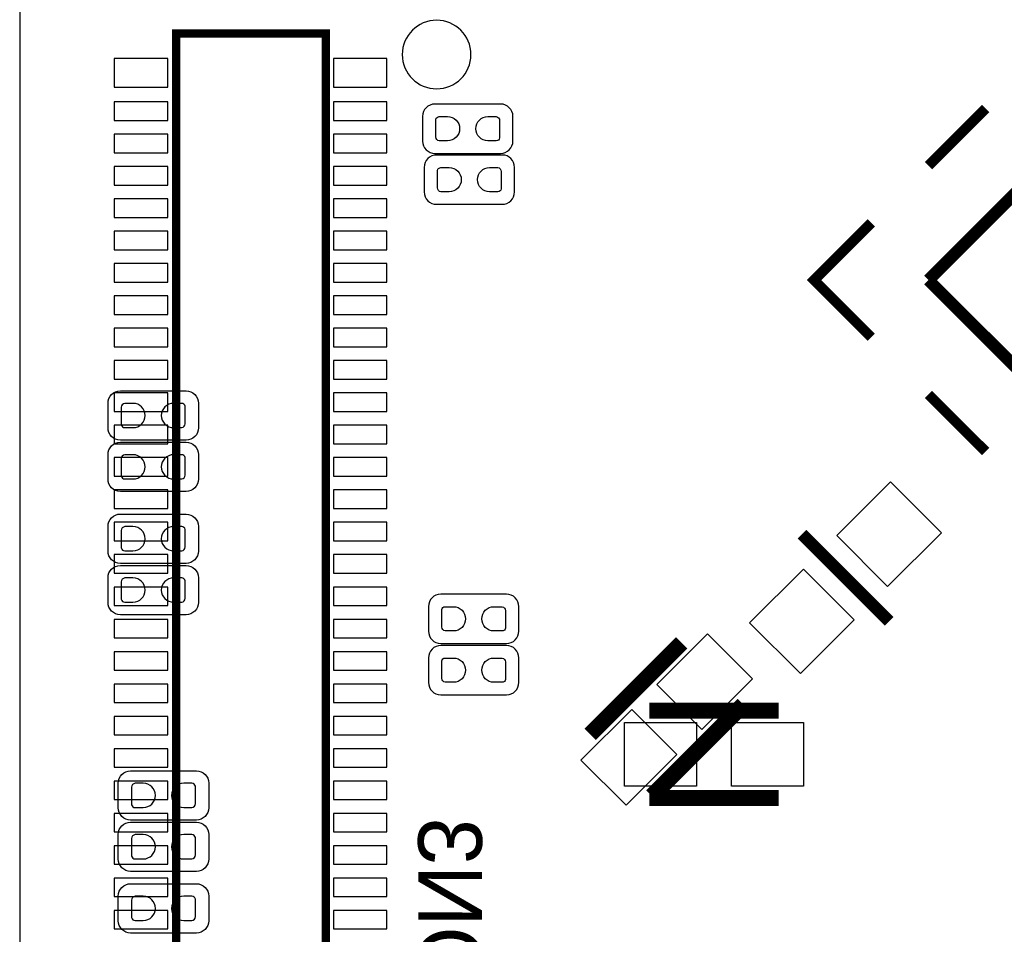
# Model space of a CAD drawing. Extents: x 0 to 55, y -2.5 to 65.
# Tile 8 of 23: x 0 to 12.2, y 22.8 to 34.1. Entities that reach past the tile are written whole.
import ezdxf

# ---------------------------------------------------------------- set-up
doc = ezdxf.new("R2010")
doc.units = 0
for name, color, linetype in [('BG_OUTLINE', 254, 'CONTINUOUS'), ('PG_SILKSCREEN_BOTTOM', 12, 'CONTINUOUS'), ('PG_SILKSCREEN_TOP', 254, 'CONTINUOUS'), ('PIN_BOTTOM', 1, 'CONTINUOUS'), ('PIN_TOP', 110, 'CONTINUOUS')]:
    doc.layers.add(name, color=color, linetype=linetype)

msp = doc.modelspace()

# ---------------------------------------------------------------- linework, layer by layer
at = {"layer": 'BG_OUTLINE'}
msp.add_lwpolyline([(3.048, -2.499995), (51.95189, -2.499995, 0.414214), (54.99989, 0.548005), (54.99989, 61.95187, 0.414214), (51.95189, 64.99987), (3.048, 64.99987, 0.414214), (0, 61.95187), (0, 0.548005, 0.414214)], format="xyb", close=True, dxfattribs=at)
at = {"layer": 'PG_SILKSCREEN_BOTTOM'}
msp.add_lwpolyline([(5.579288, 33.674609, 1), (4.730712, 33.674591, 1)], format="xyb", close=True, dxfattribs=at)
for points, const_width in [([(1.934997, 33.934603), (1.934997, 12.414606), (3.785006, 12.414606), (3.785006, 33.934603), (1.934997, 33.934603)], 0.1), ([(9.67199, 27.74221), (10.74961, 26.66459)], 0.1524), ([(8.184845, 26.398322), (7.053478, 25.266955)], 0.2), ([(8.948522, 25.634645), (7.817155, 24.503278)], 0.2)]:
    msp.add_lwpolyline(points, dxfattribs=dict(at, const_width=const_width))
for points in [[(5.616194, 32.452208), (5.946394, 32.452208, 0.414232), (6.098794, 32.604608), (6.098794, 32.909408, 0.41421), (5.946394, 33.061808), (5.133594, 33.061808, 0.414195), (4.981194, 32.909408), (4.981194, 32.604608, 0.414217), (5.133594, 32.452208), (5.717794, 32.452208)], [(5.636209, 31.822212), (5.966409, 31.822212, 0.414217), (6.118809, 31.974612), (6.118809, 32.279412, 0.414186), (5.966409, 32.431812), (5.153609, 32.431812, 0.41421), (5.001209, 32.279412), (5.001209, 31.974612, 0.414241), (5.153609, 31.822212), (5.737809, 31.822212)], [(5.689422, 26.390498), (6.019622, 26.390498, 0.414229), (6.172022, 26.542898), (6.172022, 26.847698, 0.414228), (6.019622, 27.000098), (5.206822, 27.000098, 0.414198), (5.054422, 26.847698), (5.054422, 26.542898, 0.414199), (5.206822, 26.390498), (5.791022, 26.390498)], [(5.689473, 25.755498), (6.019673, 25.755498, 0.414195), (6.172073, 25.907898), (6.172073, 26.212698, 0.414224), (6.019673, 26.365098), (5.206873, 26.365098, 0.414232), (5.054473, 26.212698), (5.054473, 25.907898, 0.414204), (5.206873, 25.755498), (5.791073, 25.755498)]]:
    msp.add_lwpolyline(points, format="xyb", dxfattribs=at)
at = {"layer": 'PG_SILKSCREEN_TOP'}
for points, const_width in [([(11.236503, 30.885511), (27.499996, 47.149004)], 0.150089), ([(11.943588, 33.006792), (11.236503, 32.299707)], 0.127), ([(10.529392, 30.1784), (9.822307, 30.885511), (10.529392, 31.592596)], 0.127), ([(27.499996, 14.622094), (11.236503, 30.885511)], 0.150089), ([(11.943588, 28.764205), (11.236503, 29.47129)], 0.127), ([(9.385198, 25.559004), (7.785202, 25.559004)], 0.2), ([(9.385198, 24.478996), (7.785202, 24.478996)], 0.2)]:
    msp.add_lwpolyline(points, dxfattribs=dict(at, const_width=const_width))
for points in [[(1.7272, 29.5148), (2.0574, 29.5148, -0.414195), (2.2098, 29.3624), (2.2098, 29.0576, -0.414225), (2.0574, 28.9052), (1.2446, 28.9052, -0.414233), (1.0922, 29.0576), (1.0922, 29.3624, -0.414202), (1.2446, 29.5148), (1.8288, 29.5148)], [(1.7272, 28.8798), (2.0574, 28.8798, -0.414206), (2.2098, 28.7274), (2.2098, 28.4226, -0.414191), (2.0574, 28.2702), (1.2446, 28.2702, -0.414221), (1.0922, 28.4226), (1.0922, 28.7274, -0.414236), (1.2446, 28.8798), (1.8288, 28.8798)], [(1.7272, 27.9908), (2.0574, 27.9908, -0.414207), (2.2098, 27.8384), (2.2098, 27.5336, -0.414206), (2.0574, 27.3812), (1.2446, 27.3812, -0.41422), (1.0922, 27.5336), (1.0922, 27.8384, -0.414221), (1.2446, 27.9908), (1.8288, 27.9908)], [(1.7272, 27.3558), (2.0574, 27.3558, -0.414203), (2.2098, 27.2034), (2.2098, 26.8986, -0.414215), (2.0574, 26.7462), (1.2446, 26.7462, -0.414224), (1.0922, 26.8986), (1.0922, 27.2034, -0.414212), (1.2446, 27.3558), (1.8288, 27.3558)], [(1.8542, 24.8158), (2.1844, 24.8158, -0.414211), (2.3368, 24.6634), (2.3368, 24.3586, -0.41419), (2.1844, 24.2062), (1.3716, 24.2062, -0.414216), (1.2192, 24.3586), (1.2192, 24.6634, -0.414237), (1.3716, 24.8158), (1.9558, 24.8158)], [(1.8542, 24.1808), (2.1844, 24.1808, -0.414234), (2.3368, 24.0284), (2.3368, 23.7236, -0.414226), (2.1844, 23.5712), (1.3716, 23.5712, -0.414193), (1.2192, 23.7236), (1.2192, 24.0284, -0.414202), (1.3716, 24.1808), (1.9558, 24.1808)], [(1.8542, 23.4188), (2.1844, 23.4188, -0.414207), (2.3368, 23.2664), (2.3368, 22.9616, -0.414239), (2.1844, 22.8092), (1.3716, 22.8092, -0.41422), (1.2192, 22.9616), (1.2192, 23.2664, -0.414188), (1.3716, 23.4188), (1.9558, 23.4188)]]:
    msp.add_lwpolyline(points, format="xyb", dxfattribs=at)
at = {"layer": 'PIN_BOTTOM'}
for points in [[(1.830222, 33.271816), (1.830222, 33.627416), (1.169822, 33.627416), (1.169822, 33.271816)], [(4.540199, 33.271816), (4.540199, 33.627416), (3.879799, 33.627416), (3.879799, 33.271816)], [(1.830222, 32.86031), (1.830222, 33.08891), (1.169822, 33.08891), (1.169822, 32.86031)], [(4.540199, 32.86031), (4.540199, 33.08891), (3.879799, 33.08891), (3.879799, 32.86031)], [(1.830222, 32.460311), (1.830222, 32.688911), (1.169822, 32.688911), (1.169822, 32.460311)], [(4.540199, 32.460311), (4.540199, 32.688911), (3.879799, 32.688911), (3.879799, 32.460311)], [(1.830222, 32.060312), (1.830222, 32.288912), (1.169822, 32.288912), (1.169822, 32.060312)], [(4.540199, 32.060312), (4.540199, 32.288912), (3.879799, 32.288912), (3.879799, 32.060312)], [(1.830222, 31.660313), (1.830222, 31.888913), (1.169822, 31.888913), (1.169822, 31.660313)], [(4.540199, 31.660313), (4.540199, 31.888913), (3.879799, 31.888913), (3.879799, 31.660313)], [(1.830222, 31.260313), (1.830222, 31.488913), (1.169822, 31.488913), (1.169822, 31.260313)], [(4.540199, 31.260313), (4.540199, 31.488913), (3.879799, 31.488913), (3.879799, 31.260313)], [(1.830222, 30.860314), (1.830222, 31.088914), (1.169822, 31.088914), (1.169822, 30.860314)], [(4.540199, 30.860314), (4.540199, 31.088914), (3.879799, 31.088914), (3.879799, 30.860314)], [(1.830222, 30.460315), (1.830222, 30.688915), (1.169822, 30.688915), (1.169822, 30.460315)], [(4.540199, 30.460315), (4.540199, 30.688915), (3.879799, 30.688915), (3.879799, 30.460315)], [(1.830222, 30.060316), (1.830222, 30.288916), (1.169822, 30.288916), (1.169822, 30.060316)], [(4.540199, 30.060316), (4.540199, 30.288916), (3.879799, 30.288916), (3.879799, 30.060316)], [(1.830222, 29.660317), (1.830222, 29.888917), (1.169822, 29.888917), (1.169822, 29.660317)], [(4.540199, 29.660317), (4.540199, 29.888917), (3.879799, 29.888917), (3.879799, 29.660317)], [(1.830222, 29.260292), (1.830222, 29.488892), (1.169822, 29.488892), (1.169822, 29.260292)], [(4.540199, 29.260292), (4.540199, 29.488892), (3.879799, 29.488892), (3.879799, 29.260292)], [(1.830222, 28.860293), (1.830222, 29.088893), (1.169822, 29.088893), (1.169822, 28.860293)], [(4.540199, 28.860293), (4.540199, 29.088893), (3.879799, 29.088893), (3.879799, 28.860293)], [(1.830222, 28.460294), (1.830222, 28.688894), (1.169822, 28.688894), (1.169822, 28.460294)], [(4.540199, 28.460294), (4.540199, 28.688894), (3.879799, 28.688894), (3.879799, 28.460294)], [(10.103032, 27.72425), (10.73165, 27.095632), (11.396189, 27.760171), (10.767571, 28.388789)], [(1.830222, 28.060294), (1.830222, 28.288894), (1.169822, 28.288894), (1.169822, 28.060294)], [(4.540199, 28.060294), (4.540199, 28.288894), (3.879799, 28.288894), (3.879799, 28.060294)], [(1.830222, 27.660295), (1.830222, 27.888895), (1.169822, 27.888895), (1.169822, 27.660295)], [(4.540199, 27.660295), (4.540199, 27.888895), (3.879799, 27.888895), (3.879799, 27.660295)], [(1.830222, 27.260296), (1.830222, 27.488896), (1.169822, 27.488896), (1.169822, 27.260296)], [(4.540199, 27.260296), (4.540199, 27.488896), (3.879799, 27.488896), (3.879799, 27.260296)], [(9.025411, 26.646629), (9.654029, 26.018011), (10.318568, 26.68255), (9.68995, 27.311168)], [(1.830222, 26.860297), (1.830222, 27.088897), (1.169822, 27.088897), (1.169822, 26.860297)], [(4.540199, 26.860297), (4.540199, 27.088897), (3.879799, 27.088897), (3.879799, 26.860297)], [(1.830222, 26.460298), (1.830222, 26.688898), (1.169822, 26.688898), (1.169822, 26.460298)], [(4.540199, 26.460298), (4.540199, 26.688898), (3.879799, 26.688898), (3.879799, 26.460298)], [(8.433176, 25.3262), (9.061794, 25.954818), (8.505018, 26.511594), (7.8764, 25.882976)], [(1.830222, 26.060298), (1.830222, 26.288898), (1.169822, 26.288898), (1.169822, 26.060298)], [(4.540199, 26.060298), (4.540199, 26.288898), (3.879799, 26.288898), (3.879799, 26.060298)], [(1.830222, 25.660299), (1.830222, 25.888899), (1.169822, 25.888899), (1.169822, 25.660299)], [(4.540199, 25.660299), (4.540199, 25.888899), (3.879799, 25.888899), (3.879799, 25.660299)], [(7.568824, 25.5754), (6.940206, 24.946782), (7.496982, 24.390006), (8.1256, 25.018624)], [(1.830222, 25.2603), (1.830222, 25.4889), (1.169822, 25.4889), (1.169822, 25.2603)], [(4.540199, 25.2603), (4.540199, 25.4889), (3.879799, 25.4889), (3.879799, 25.2603)], [(1.830222, 24.860301), (1.830222, 25.088901), (1.169822, 25.088901), (1.169822, 24.860301)], [(4.540199, 24.860301), (4.540199, 25.088901), (3.879799, 25.088901), (3.879799, 24.860301)], [(1.830222, 24.460302), (1.830222, 24.688902), (1.169822, 24.688902), (1.169822, 24.460302)], [(4.540199, 24.460302), (4.540199, 24.688902), (3.879799, 24.688902), (3.879799, 24.460302)], [(1.830222, 24.060302), (1.830222, 24.288902), (1.169822, 24.288902), (1.169822, 24.060302)], [(4.540199, 24.060302), (4.540199, 24.288902), (3.879799, 24.288902), (3.879799, 24.060302)], [(1.830222, 23.660303), (1.830222, 23.888903), (1.169822, 23.888903), (1.169822, 23.660303)], [(4.540199, 23.660303), (4.540199, 23.888903), (3.879799, 23.888903), (3.879799, 23.660303)], [(1.830222, 23.260304), (1.830222, 23.488904), (1.169822, 23.488904), (1.169822, 23.260304)], [(4.540199, 23.260304), (4.540199, 23.488904), (3.879799, 23.488904), (3.879799, 23.260304)], [(1.830222, 22.860305), (1.830222, 23.088905), (1.169822, 23.088905), (1.169822, 22.860305)], [(4.540199, 22.860305), (4.540199, 23.088905), (3.879799, 23.088905), (3.879799, 22.860305)]]:
    msp.add_lwpolyline(points, close=True, dxfattribs=at)
for points in [[(5.289804, 32.60692), (5.188204, 32.60692, -0.376179), (5.14571, 32.655408), (5.14571, 32.871308, -0.366061), (5.188204, 32.907097), (5.289804, 32.907097, -0.999182)], [(5.790184, 32.907097), (5.891784, 32.907097, -0.376179), (5.934278, 32.858608), (5.934278, 32.642708, -0.366061), (5.891784, 32.60692), (5.790184, 32.60692, -0.999182)], [(5.309819, 31.976924), (5.208219, 31.976924, -0.376179), (5.165725, 32.025412), (5.165725, 32.241312, -0.366061), (5.208219, 32.277101), (5.309819, 32.277101, -0.999182)], [(5.810199, 32.277101), (5.911799, 32.277101, -0.376179), (5.954293, 32.228612), (5.954293, 32.012712, -0.366061), (5.911799, 31.976924), (5.810199, 31.976924, -0.999182)], [(5.363032, 26.54521), (5.261432, 26.54521, -0.376179), (5.218938, 26.593698), (5.218938, 26.809598, -0.366061), (5.261432, 26.845387), (5.363032, 26.845387, -0.999182)], [(5.863412, 26.845387), (5.965012, 26.845387, -0.376179), (6.007506, 26.796898), (6.007506, 26.580998, -0.366061), (5.965012, 26.54521), (5.863412, 26.54521, -0.999182)], [(5.363083, 25.91021), (5.261483, 25.91021, -0.376179), (5.218989, 25.958698), (5.218989, 26.174598, -0.366061), (5.261483, 26.210387), (5.363083, 26.210387, -0.999182)], [(5.863463, 26.210387), (5.965063, 26.210387, -0.376179), (6.007557, 26.161898), (6.007557, 25.945998, -0.366061), (5.965063, 25.91021), (5.863463, 25.91021, -0.999182)]]:
    msp.add_lwpolyline(points, format="xyb", close=True, dxfattribs=at)
at = {"layer": 'PIN_TOP'}
for points in [[(1.40081, 29.360089), (1.29921, 29.360089, 0.376179), (1.256716, 29.3116), (1.256716, 29.0957, 0.366061), (1.29921, 29.059911), (1.40081, 29.059911, 0.999182)], [(1.90119, 29.059911), (2.00279, 29.059911, 0.376179), (2.045284, 29.1084), (2.045284, 29.3243, 0.366061), (2.00279, 29.360089), (1.90119, 29.360089, 0.999182)], [(1.40081, 28.725089), (1.29921, 28.725089, 0.376179), (1.256716, 28.6766), (1.256716, 28.4607, 0.366061), (1.29921, 28.424911), (1.40081, 28.424911, 0.999182)], [(1.90119, 28.424911), (2.00279, 28.424911, 0.376179), (2.045284, 28.4734), (2.045284, 28.6893, 0.366061), (2.00279, 28.725089), (1.90119, 28.725089, 0.999182)], [(1.40081, 27.836089), (1.29921, 27.836089, 0.376179), (1.256716, 27.7876), (1.256716, 27.5717, 0.366061), (1.29921, 27.535911), (1.40081, 27.535911, 0.999182)], [(1.90119, 27.535911), (2.00279, 27.535911, 0.376179), (2.045284, 27.5844), (2.045284, 27.8003, 0.366061), (2.00279, 27.836089), (1.90119, 27.836089, 0.999182)], [(1.40081, 27.201089), (1.29921, 27.201089, 0.376179), (1.256716, 27.1526), (1.256716, 26.9367, 0.366061), (1.29921, 26.900911), (1.40081, 26.900911, 0.999182)], [(1.90119, 26.900911), (2.00279, 26.900911, 0.376179), (2.045284, 26.9494), (2.045284, 27.1653, 0.366061), (2.00279, 27.201089), (1.90119, 27.201089, 0.999182)], [(1.52781, 24.661089), (1.42621, 24.661089, 0.376179), (1.383716, 24.6126), (1.383716, 24.3967, 0.366061), (1.42621, 24.360911), (1.52781, 24.360911, 0.999182)], [(2.02819, 24.360911), (2.12979, 24.360911, 0.376179), (2.172284, 24.4094), (2.172284, 24.6253, 0.366061), (2.12979, 24.661089), (2.02819, 24.661089, 0.999182)], [(1.52781, 24.026089), (1.42621, 24.026089, 0.376179), (1.383716, 23.9776), (1.383716, 23.7617, 0.366061), (1.42621, 23.725911), (1.52781, 23.725911, 0.999182)], [(2.02819, 23.725911), (2.12979, 23.725911, 0.376179), (2.172284, 23.7744), (2.172284, 23.9903, 0.366061), (2.12979, 24.026089), (2.02819, 24.026089, 0.999182)], [(1.52781, 23.264089), (1.42621, 23.264089, 0.376179), (1.383716, 23.2156), (1.383716, 22.9997, 0.366061), (1.42621, 22.963911), (1.52781, 22.963911, 0.999182)], [(2.02819, 22.963911), (2.12979, 22.963911, 0.376179), (2.172284, 23.0124), (2.172284, 23.2283, 0.366061), (2.12979, 23.264089), (2.02819, 23.264089, 0.999182)]]:
    msp.add_lwpolyline(points, format="xyb", close=True, dxfattribs=at)
for points in [[(8.3677, 24.6253), (7.4787, 24.6253), (7.4787, 25.4127), (8.3677, 25.4127)], [(8.8027, 25.4127), (9.6917, 25.4127), (9.6917, 24.6253), (8.8027, 24.6253)]]:
    msp.add_lwpolyline(points, close=True, dxfattribs=at)

# ---------------------------------------------------------------- texts
at = {"layer": 'PG_SILKSCREEN_BOTTOM', "text_generation_flag": 2}
msp.add_text('CON3', height=0.7874, rotation=270, dxfattribs=at).set_placement((4.9276, 21.3106))

doc.saveas('drawing.dxf')
